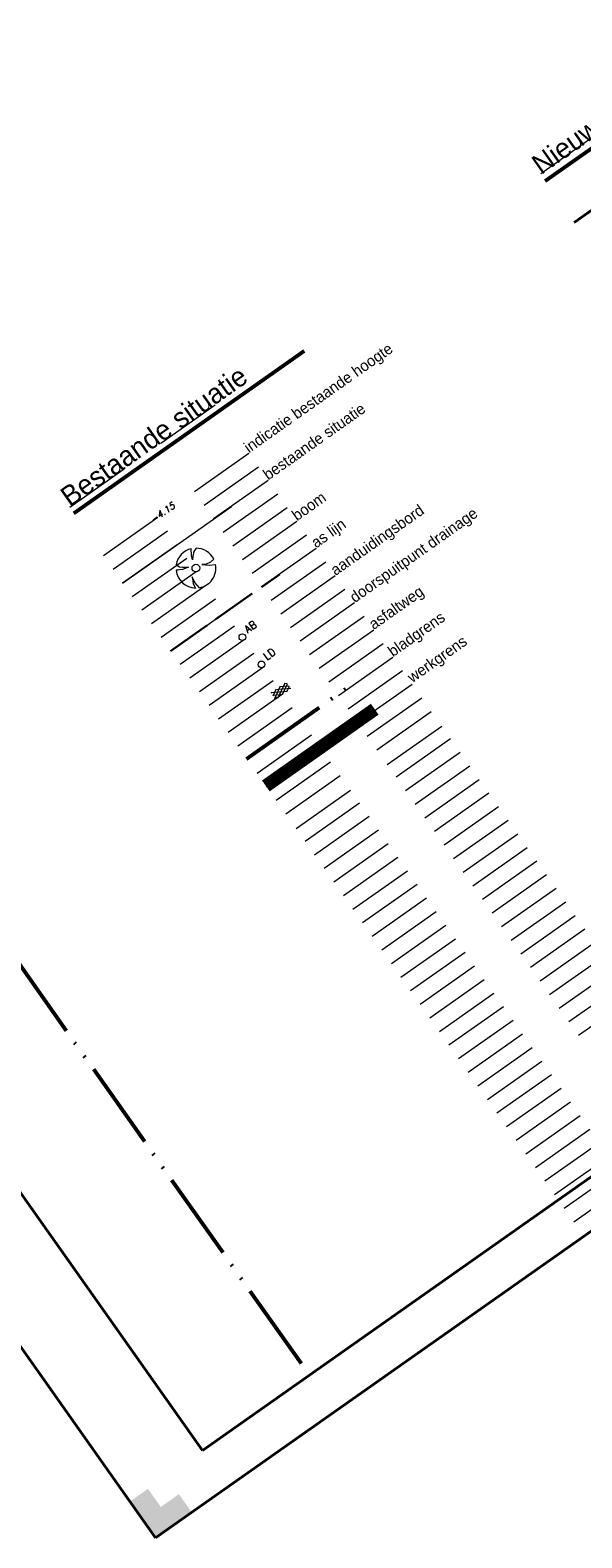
# Model space of a CAD drawing. Header units: metres. Extents: x 149090 to 149776, y 485756 to 486362.
# Tile 2 of 93: x 149247 to 149309, y 485756 to 485926. Entities that reach past the tile are written whole.
import ezdxf

# ---------------------------------------------------------------- set-up
doc = ezdxf.new("R2010")
doc.units = ezdxf.units.M
doc.header["$MEASUREMENT"] = 0
doc.linetypes.add('assen', pattern=[2.5, 2, -0.5])
doc.linetypes.add('bladgr', pattern=[6.12, 4, -0.66, 0.07, -0.66, 0.07, -0.66])
for name, color, linetype, lineweight in [('BWR-alg-assenplan', 92, 'assen', 30), ('BWR-alg-details verklaring', 7, 'Continuous', 30), ('BWR-alg-topografie', 7, 'Continuous', 13), ('BWR-best-maaiveldhoogte', 2, 'Continuous', 13), ('BWR-best-situatie', 2, 'Continuous', 13), ('TOP-L-topo objecten punt', 7, 'Continuous', 0), ('TOP-L-topo objecten vlak', 7, 'Continuous', 0), ('WVB-alg-bladgrens', 2, 'bladgr', 53), ('WVB-alg-onderhoek', 7, 'Continuous', 30), ('WVB-alg-werkgrens', 6, 'Continuous', 53), ('WVB-pen-dik 035', 1, 'Continuous', 40), ('WVB-pen-dik 050', 1, 'Continuous', 53)]:
    doc.layers.add(name, color=color, linetype=linetype, lineweight=lineweight)
doc.layers.add('BWR-alg-raster boundary', color=151, linetype='Continuous', lineweight=13, plot=False)
doc.styles.add('Style-ITALICS', font='ITALICS.shx')
doc.styles.add('Style-STANDARD', font='STANDARD.shx')
doc.styles.add('Style-WORKING', font='WORKING.shx')

# ---------------------------------------------------------------- blocks, each defined once
blk = doc.blocks.new('BBOOM')
at = {"layer": 'BWR-best-situatie'}
for p, q in [((0.016, 0.603), (0.016, 0.9)), ((0.016, 0.804), (0.016, 0.871)), ((0.15, 0.72), (0.116, 0.586)), ((0.26, 0.861), (0.15, 0.72)), ((-0.9, -0.042), (-0.637, 0.135)), ((-0.787, 0.185), (-0.89, 0.134)), ((-0.67, 0.217), (-0.787, 0.185)), ((-0.368, 0.218), (-0.67, 0.217)), ((-0.637, 0.135), (-0.368, 0.218)), ((0.083, 0.318), (0.016, 0.603)), ((0.116, 0.586), (0.083, 0.318)), ((0.384, 0.1), (0.586, 0.117)), ((0.551, 0.067), (0.384, 0.1)), ((0.752, 0), (0.551, 0.067)), ((0.586, 0.117), (0.895, 0.092)), ((0.89, -0.121), (0.752, 0)), ((0.133, -0.283), (0.05, -0.603)), ((0.05, -0.603), (0.051, -0.899)), ((0.116, -0.484), (0.133, -0.283)), ((0.184, -0.685), (0.116, -0.484)), ((0.293, -0.851), (0.184, -0.685))]:
    blk.add_line(p, q, dxfattribs=at)
blk.add_circle((0, 0), 0.174, dxfattribs=at)
for start, end in [(88.94952, 171.4867), (5.84469, 73.16138), (182.63746, 273.2485), (289.06871, 352.19696)]:
    blk.add_arc((-0.001, 0), 0.9, start, end, dxfattribs=at)
blk = doc.blocks.new('ASFALT')
at = {"layer": 'BWR-alg-topografie'}
for p, q in [((1.14, 0.74), (0, 0.08)), ((0.54, 0.74), (0, 0.43)), ((1.48, -0.17), (0, 0.69)), ((0.88, -0.16), (0, 0.35)), ((0.28, -0.16), (0, 0)), ((1.74, 0.74), (0.18, -0.16)), ((2.08, -0.16), (0.52, 0.74)), ((2.11, 0.61), (0.78, -0.16)), ((2.11, 0.17), (1.12, 0.74)), ((2.11, 0.26), (1.38, -0.16)), ((2.11, 0.51), (1.73, 0.74)), ((2.11, -0.09), (1.98, -0.16))]:
    blk.add_line(p, q, dxfattribs=at)
blk = doc.blocks.new('11')
at = {"layer": 'TOP-L-topo objecten punt', "color": 7, "linetype": 'Continuous', "lineweight": 0}
blk.add_circle((0, 0), 0.25, dxfattribs=at)
at = {"layer": 'TOP-L-topo objecten punt', "color": 7, "linetype": 'Continuous', "lineweight": 0, "style": 'Style-STANDARD'}
blk.add_text('AB', height=0.6, dxfattribs=at).set_placement((0.483, 0))

msp = doc.modelspace()

# ---------------------------------------------------------------- hatches: boundary and pattern name
at = {"layer": 'WVB-alg-onderhoek', "lineweight": 40}
msp.add_hatch(color=256, dxfattribs=at).paths.add_polyline_path([(149260.76, 485756.145), (149257.879, 485760.231), (149259.922, 485761.672), (149261.363, 485759.629), (149263.406, 485761.07), (149264.846, 485759.027)])

# ---------------------------------------------------------------- linework, layer by layer
at = {"layer": 'BWR-alg-assenplan', "ltscale": 2.5}
msp.add_line((149262.472, 485856.094), (149274.729, 485864.741), dxfattribs=at)
at = {"layer": 'BWR-alg-raster boundary'}
for p, q in [((149310.261, 485914.19), (149304.132, 485909.868)), ((149314.046, 485908.737), (149307.916, 485904.415)), ((149267.501, 485883.823), (149261.372, 485879.501)), ((149271.285, 485878.37), (149265.156, 485874.048)), ((149257.253, 485876.596), (149251.123, 485872.274)), ((149272.366, 485876.838), (149266.237, 485872.515)), ((149273.447, 485875.305), (149267.317, 485870.983)), ((149274.527, 485873.773), (149268.398, 485869.451)), ((149275.608, 485872.241), (149269.478, 485867.918)), ((149261.037, 485871.143), (149254.908, 485866.821)), ((149276.688, 485870.708), (149270.559, 485866.386)), ((149262.118, 485869.611), (149255.988, 485865.288)), ((149277.769, 485869.176), (149271.639, 485864.854)), ((149263.198, 485868.078), (149257.069, 485863.756)), ((149264.279, 485866.546), (149258.149, 485862.224)), ((149278.849, 485867.644), (149272.72, 485863.321)), ((149265.359, 485865.014), (149259.23, 485860.691)), ((149279.93, 485866.111), (149273.801, 485861.789)), ((149266.44, 485863.481), (149260.31, 485859.159)), ((149281.01, 485864.579), (149274.881, 485860.257)), ((149282.091, 485863.047), (149275.962, 485858.724)), ((149267.52, 485861.949), (149261.391, 485857.627)), ((149283.172, 485861.514), (149277.042, 485857.192)), ((149268.601, 485860.417), (149262.472, 485856.094)), ((149284.252, 485859.982), (149278.123, 485855.66)), ((149269.681, 485858.884), (149263.552, 485854.562)), ((149285.333, 485858.45), (149279.203, 485854.127)), ((149270.762, 485857.352), (149264.633, 485853.03)), ((149286.413, 485856.917), (149280.284, 485852.595)), ((149271.842, 485855.82), (149265.713, 485851.497)), ((149287.494, 485855.385), (149281.364, 485851.063)), ((149272.923, 485854.287), (149266.794, 485849.965)), ((149288.574, 485853.853), (149282.445, 485849.53)), ((149274.004, 485852.755), (149267.874, 485848.433)), ((149275.084, 485851.223), (149268.955, 485846.9)), ((149289.655, 485852.32), (149283.526, 485847.998)), ((149276.165, 485849.69), (149270.035, 485845.368)), ((149290.735, 485850.788), (149284.606, 485846.466)), ((149277.245, 485848.158), (149271.116, 485843.836)), ((149291.816, 485849.256), (149285.687, 485844.933)), ((149278.326, 485846.626), (149272.196, 485842.303)), ((149292.983, 485847.601), (149286.854, 485843.278)), ((149293.977, 485846.191), (149287.848, 485841.869)), ((149279.406, 485845.093), (149273.277, 485840.771)), ((149295.058, 485844.659), (149288.928, 485840.336)), ((149280.487, 485843.561), (149274.358, 485839.239)), ((149296.138, 485843.126), (149290.009, 485838.804)), ((149281.567, 485842.029), (149275.438, 485837.706)), ((149297.219, 485841.594), (149291.089, 485837.272)), ((149282.734, 485840.374), (149276.605, 485836.052)), ((149298.299, 485840.062), (149292.17, 485835.739)), ((149283.729, 485838.964), (149277.599, 485834.642)), ((149299.38, 485838.529), (149293.25, 485834.207)), ((149284.809, 485837.432), (149278.68, 485833.109)), ((149285.89, 485835.899), (149279.76, 485831.577)), ((149300.46, 485836.997), (149294.331, 485832.675)), ((149286.97, 485834.367), (149280.841, 485830.045)), ((149301.541, 485835.465), (149295.412, 485831.142)), ((149288.051, 485832.835), (149281.921, 485828.512)), ((149302.621, 485833.932), (149296.492, 485829.61)), ((149289.131, 485831.302), (149283.002, 485826.98)), ((149303.702, 485832.4), (149297.573, 485828.078)), ((149304.783, 485830.868), (149298.653, 485826.545)), ((149290.212, 485829.77), (149284.083, 485825.448)), ((149305.863, 485829.335), (149299.734, 485825.013)), ((149291.292, 485828.238), (149285.163, 485823.915)), ((149306.944, 485827.803), (149300.814, 485823.481)), ((149292.373, 485826.705), (149286.244, 485822.383)), ((149308.024, 485826.271), (149301.895, 485821.948)), ((149293.453, 485825.173), (149287.324, 485820.851)), ((149309.105, 485824.738), (149302.975, 485820.416)), ((149294.534, 485823.641), (149288.405, 485819.318)), ((149310.185, 485823.206), (149304.056, 485818.884)), ((149295.615, 485822.108), (149289.485, 485817.786)), ((149296.695, 485820.576), (149290.566, 485816.254)), ((149311.266, 485821.674), (149305.137, 485817.351)), ((149297.776, 485819.044), (149291.646, 485814.721)), ((149312.346, 485820.141), (149306.217, 485815.819)), ((149298.856, 485817.511), (149292.727, 485813.189)), ((149313.427, 485818.609), (149307.298, 485814.287)), ((149299.937, 485815.979), (149293.807, 485811.657)), ((149314.508, 485817.077), (149308.378, 485812.754)), ((149301.017, 485814.447), (149294.888, 485810.124)), ((149302.098, 485812.914), (149295.969, 485808.592)), ((149303.178, 485811.382), (149297.049, 485807.06)), ((149304.259, 485809.85), (149298.13, 485805.528)), ((149305.34, 485808.317), (149299.21, 485803.995)), ((149306.42, 485806.785), (149300.291, 485802.463)), ((149307.501, 485805.253), (149301.371, 485800.931)), ((149308.581, 485803.72), (149302.452, 485799.398)), ((149309.662, 485802.188), (149303.532, 485797.866)), ((149310.742, 485800.656), (149304.613, 485796.334)), ((149311.823, 485799.123), (149305.694, 485794.801)), ((149312.903, 485797.591), (149306.774, 485793.269)), ((149313.984, 485796.059), (149307.855, 485791.737))]:
    msp.add_line(p, q, dxfattribs=at)
at = {"layer": 'TOP-L-topo objecten punt', "color": 7, "linetype": 'Continuous', "lineweight": 0}
msp.add_circle((149272.707, 485854.594), 0.375, dxfattribs=at)
at = {"layer": 'TOP-L-topo objecten vlak', "color": 7, "linetype": 'Continuous', "lineweight": 0}
msp.add_line((149257.069, 485863.756), (149269.327, 485872.4), dxfattribs=at)
at = {"layer": 'WVB-alg-bladgrens', "linetype": 'bladgr', "ltscale": 2.5}
for p, q in [((149112.696, 486009.034), (149278.092, 485774.485)), ((149271.029, 485843.958), (149283.287, 485852.605))]:
    msp.add_line(p, q, dxfattribs=at)
at = {"layer": 'WVB-alg-onderhoek', "lineweight": 40}
for p, q in [((149260.76, 485756.145), (149775.623, 486119.21)), ((149089.601, 485998.866), (149260.76, 485756.145))]:
    msp.add_line(p, q, dxfattribs=at)
at = {"layer": 'WVB-alg-onderhoek', "lineweight": 40, "flags": 128}
msp.add_lwpolyline([(149266.051, 485765.994), (149768.655, 486120.415), (149603.259, 486354.964), (149100.655, 486000.543)], close=True, dxfattribs=at)
at = {"layer": 'WVB-alg-werkgrens', "ltscale": 2.5, "const_width": 1.5, "flags": 128}
msp.add_lwpolyline([(149273.191, 485840.894), (149285.448, 485849.54)], dxfattribs=at)
at = {"layer": 'WVB-pen-dik 035'}
msp.add_line((149307.916, 485904.415), (149320.202, 485913.079), dxfattribs=at)
at = {"layer": 'WVB-pen-dik 050'}
for p, q in [((149304.631, 485909.076), (149325.566, 485923.839)), ((149251.576, 485871.632), (149277.52, 485889.928))]:
    msp.add_line(p, q, dxfattribs=at)

# ---------------------------------------------------------------- block references
at = {"layer": 'BWR-alg-topografie', "rotation": 215.1902883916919}
msp.add_blockref('ASFALT', (149275.589, 485852.479), dxfattribs=at)
at = {"layer": 'TOP-L-topo objecten punt', "color": 7, "linetype": 'Continuous', "lineweight": 0, "xscale": 2.5, "yscale": 2.5, "zscale": 2.5, "rotation": 97.36550430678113}
msp.add_blockref('BBOOM', (149265.315, 485865.447), dxfattribs=at)
at = {"layer": 'TOP-L-topo objecten punt', "color": 7, "linetype": 'Continuous', "lineweight": 0, "xscale": 1.5, "yscale": 1.5, "rotation": 34.99605983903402}
msp.add_blockref('11', (149270.547, 485857.659), dxfattribs=at)

# ---------------------------------------------------------------- texts
at = {"layer": 'BWR-alg-details verklaring', "style": 'Style-WORKING'}
for s, rotation, p in [('indicatie bestaande hoogte', 35.19029, (149271.285, 485878.37)), ('bestaande situatie', 35.19029, (149273.447, 485875.305)), ('boom', 35.19029, (149276.688, 485870.708)), ('as lijn', 35.19029, (149278.849, 485867.644)), ('asfaltweg', 35.20026, (149285.333, 485858.45)), ('bladgrens', 35.19029, (149287.494, 485855.385))]:
    msp.add_text(s, height=1.25, rotation=rotation, dxfattribs=at).set_placement(p)
at = {"layer": 'BWR-alg-details verklaring', "char_height": 1.25, "attachment_point": 7, "line_spacing_factor": 0.6, "style": 'Style-WORKING'}
for s, insert, rotation in [('aanduidingsbord', (149281.251, 485864.238), 35.20026), ('doorspuitpunt drainage', (149283.412, 485861.174), 35.20026), ('werkgrens\\P', (149289.889, 485852.159), 35.20017)]:
    msp.add_mtext(s, dxfattribs=dict(at, insert=insert, rotation=rotation))
at = {"layer": 'BWR-best-maaiveldhoogte', "insert": (149260.506, 485870.511), "char_height": 0.75, "attachment_point": 7, "rotation": 35.18957, "line_spacing_factor": 0.6, "style": 'Style-ITALICS'}
msp.add_mtext('-4.15\\P', dxfattribs=at)
at = {"layer": 'TOP-L-topo objecten punt', "color": 7, "linetype": 'Continuous', "lineweight": 0, "style": 'Style-STANDARD'}
msp.add_text('LD', height=0.9, rotation=35.13803, dxfattribs=at).set_placement((149273.3, 485855.011))
at = {"layer": 'WVB-pen-dik 050', "linetype": 'Continuous', "style": 'Style-WORKING'}
for s, p in [('Nieuwe Situatie', (149304.178, 485909.717)), ('Bestaande situatie', (149251.123, 485872.274))]:
    msp.add_text(s, height=2.25, rotation=35.1902, dxfattribs=at).set_placement(p)

doc.saveas('drawing.dxf')
